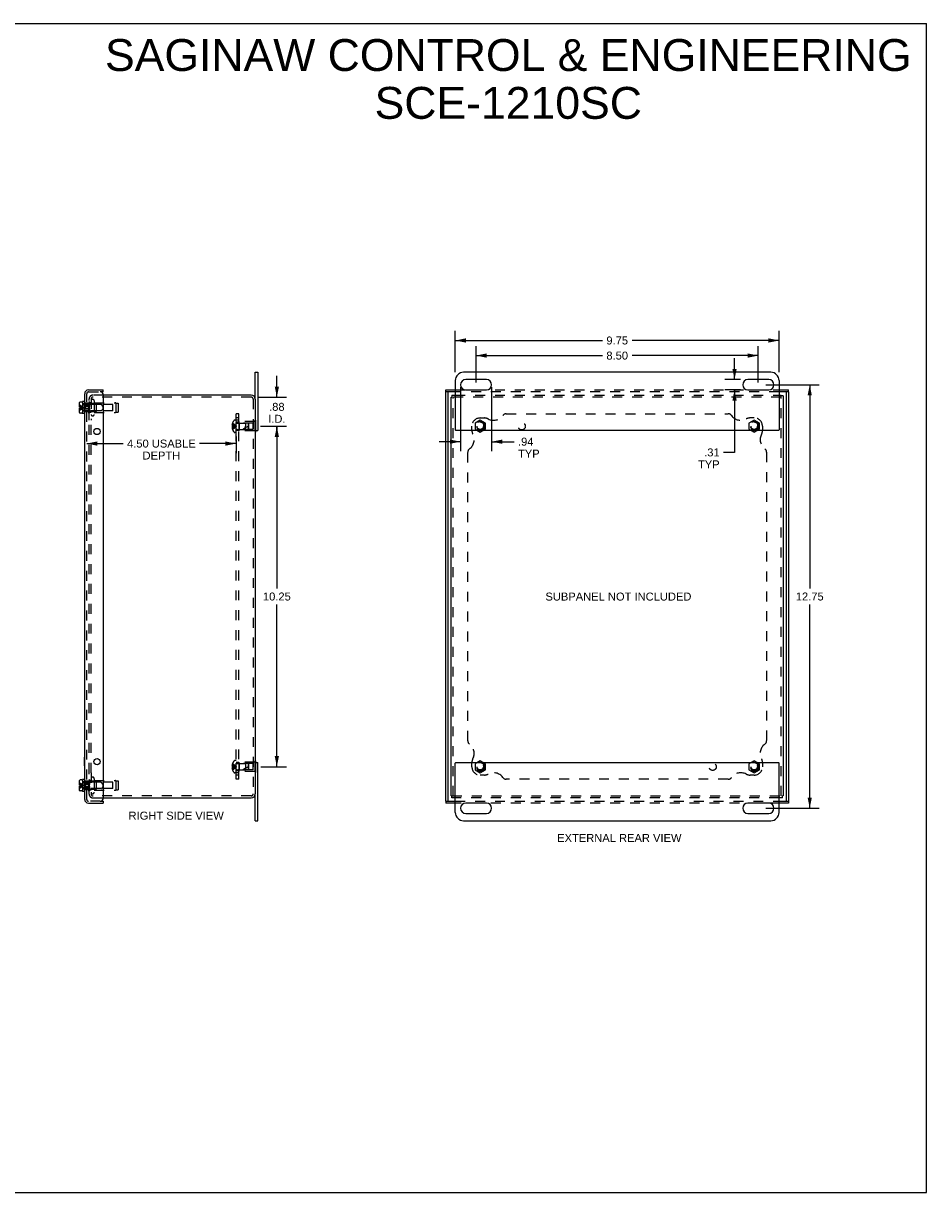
# Model space of a CAD drawing. Header units: inches. Extents: x 0 to 54.4, y 0 to 35.2.
# Tile 5 of 5: x 27.2 to 54.4, y 0 to 35.2. Entities that reach past the tile are written whole.
import ezdxf

# ---------------------------------------------------------------- set-up
doc = ezdxf.new("R2010")
doc.units = ezdxf.units.IN
doc.header["$LTSCALE"] = 2.992
doc.header["$MEASUREMENT"] = 0
doc.linetypes.add('HIDDEN', pattern=[0.2, 0.1, -0.1])
doc.layers.get('0').update_dxf_attribs({"linetype": 'CONTINUOUS'})
for name, color, linetype in [('DEFAULT_2', 8, 'HIDDEN'), ('DIMENSIONS', 7, 'CONTINUOUS'), ('DOOR_ASSEMBLY', 7, 'CONTINUOUS'), ('SUBPANEL', 7, 'CONTINUOUS')]:
    doc.layers.add(name, color=color, linetype=linetype)
doc.styles.get("Standard").update_dxf_attribs({"font": 'arial.ttf'})
doc.dimstyles.new('DIMSTYLE_1', dxfattribs={"dimtxt": 0.24, "dimasz": 0.32, "dimexe": 0.09, "dimexo": 0.07, "dimgap": 0.0375, "dimtad": 0, "dimtih": 1, "dimtoh": 1, "dimzin": 4, "dimdsep": 46, "dimtxsty": 'Standard', "dimblk": '_FILLED', "dimblk1": '_FILLED', "dimblk2": '_FILLED', "dimcen": 0.09, "dimadec": 3, "dimazin": 1, "dimtfac": 1, "dimtdec": 3, "dimtofl": 0, "dimtmove": 0, "dimatfit": 3, "dimldrblk": '_FILLED', "dimfxl": 0, "dimtolj": 1, "dimtzin": 4, "dimarcsym": 0})

# ---------------------------------------------------------------- blocks, each defined once
blk = doc.blocks.new('_FILLED')
at = {"color": 0, "linetype": 'ByBlock'}
blk.add_solid([(0, 0), (-1, 0.2), (-1, -0.2)], dxfattribs=at)
blk = doc.blocks.new('*D3')
at = {"layer": 'DIMENSIONS', "color": 2, "linetype": 'Continuous'}
for p, q in [((29.106, 22.55), (30.203, 22.55)), ((33.606, 22.55), (32.508, 22.55)), ((33.606, 22.763), (33.606, 22.262))]:
    blk.add_line(p, q, dxfattribs=at)
at = {"layer": 'DIMENSIONS', "color": 2, "linetype": 'Continuous', "xscale": 0.32, "yscale": 0.32, "zscale": 0.32, "rotation": 180}
blk.add_blockref('_FILLED', (29.106, 22.55), dxfattribs=at)
at = {"layer": 'DIMENSIONS', "color": 2, "linetype": 'Continuous', "xscale": 0.32, "yscale": 0.32, "zscale": 0.32}
blk.add_blockref('_FILLED', (33.606, 22.55), dxfattribs=at)
at = {"layer": 'DIMENSIONS', "color": 2, "linetype": 'Continuous', "insert": (31.356, 22.67), "char_height": 0.24, "width": 2.06543, "attachment_point": 2, "line_spacing_factor": 0.9}
blk.add_mtext('4.50 USABLE\\PDEPTH', dxfattribs=at)
blk = doc.blocks.new('*D5')
at = {"layer": 'DIMENSIONS', "color": 2, "linetype": 'Continuous'}
for p, q in [((40.207, 24.701), (40.207, 25.942)), ((49.957, 24.701), (49.957, 25.942)), ((40.207, 25.654), (44.636, 25.654)), ((49.957, 25.654), (45.528, 25.654))]:
    blk.add_line(p, q, dxfattribs=at)
at = {"layer": 'DIMENSIONS', "color": 2, "linetype": 'Continuous', "xscale": 0.32, "yscale": 0.32, "zscale": 0.32, "rotation": 180}
blk.add_blockref('_FILLED', (40.207, 25.654), dxfattribs=at)
at = {"layer": 'DIMENSIONS', "color": 2, "linetype": 'Continuous', "xscale": 0.32, "yscale": 0.32, "zscale": 0.32}
blk.add_blockref('_FILLED', (49.957, 25.654), dxfattribs=at)
at = {"layer": 'DIMENSIONS', "color": 2, "linetype": 'Continuous', "insert": (45.082, 25.774), "char_height": 0.24, "width": 0.65219, "attachment_point": 2, "line_spacing_factor": 0.9}
blk.add_mtext('9.75', dxfattribs=at)
blk = doc.blocks.new('*D6')
at = {"layer": 'DIMENSIONS', "color": 2, "linetype": 'Continuous'}
for p, q in [((40.363, 24.253), (40.363, 22.319)), ((41.301, 24.253), (41.301, 22.319)), ((40.363, 22.607), (39.723, 22.607)), ((41.301, 22.607), (41.975, 22.607))]:
    blk.add_line(p, q, dxfattribs=at)
at = {"layer": 'DIMENSIONS', "color": 2, "linetype": 'Continuous', "xscale": 0.32, "yscale": 0.32, "zscale": 0.32}
blk.add_blockref('_FILLED', (40.363, 22.607), dxfattribs=at)
at = {"layer": 'DIMENSIONS', "color": 2, "linetype": 'Continuous', "xscale": 0.32, "yscale": 0.32, "zscale": 0.32, "rotation": 180}
blk.add_blockref('_FILLED', (41.301, 22.607), dxfattribs=at)
at = {"layer": 'DIMENSIONS', "color": 2, "linetype": 'Continuous', "insert": (42.095, 22.727), "char_height": 0.24, "width": 0.65041, "attachment_point": 1, "line_spacing_factor": 0.9}
blk.add_mtext('.94\\PTYP', dxfattribs=at)
blk = doc.blocks.new('*D7')
at = {"layer": 'DIMENSIONS', "color": 2, "linetype": 'Continuous'}
for p, q in [((48.616, 24.477), (48.616, 25.117)), ((48.796, 24.477), (48.328, 24.477)), ((48.796, 24.164), (48.328, 24.164)), ((48.616, 24.164), (48.616, 22.284)), ((48.616, 22.284), (48.287, 22.284))]:
    blk.add_line(p, q, dxfattribs=at)
at = {"layer": 'DIMENSIONS', "color": 2, "linetype": 'Continuous', "xscale": 0.32, "yscale": 0.32, "zscale": 0.32}
for p, rotation in [((48.616, 24.477), 270), ((48.616, 24.164), 90)]:
    blk.add_blockref('_FILLED', p, dxfattribs=dict(at, rotation=rotation))
at = {"layer": 'DIMENSIONS', "color": 2, "linetype": 'Continuous', "insert": (48.167, 22.404), "char_height": 0.24, "width": 0.65041, "attachment_point": 3, "line_spacing_factor": 0.9}
blk.add_mtext('.31\\PTYP', dxfattribs=at)
blk = doc.blocks.new('*D10')
at = {"layer": 'DIMENSIONS', "color": 2, "linetype": 'Continuous'}
for p, q in [((49.556, 24.321), (51.168, 24.321)), ((50.88, 24.321), (50.88, 18.186)), ((50.88, 11.571), (50.88, 17.706)), ((49.556, 11.571), (51.168, 11.571))]:
    blk.add_line(p, q, dxfattribs=at)
at = {"layer": 'DIMENSIONS', "color": 2, "linetype": 'Continuous', "xscale": 0.32, "yscale": 0.32, "zscale": 0.32}
for p, rotation in [((50.88, 24.321), 90), ((50.88, 11.571), 270)]:
    blk.add_blockref('_FILLED', p, dxfattribs=dict(at, rotation=rotation))
at = {"layer": 'DIMENSIONS', "color": 2, "linetype": 'Continuous', "insert": (50.88, 18.066), "char_height": 0.24, "width": 0.83866, "attachment_point": 2, "line_spacing_factor": 0.9}
blk.add_mtext('12.75', dxfattribs=at)
blk = doc.blocks.new('*D11')
at = {"layer": 'DIMENSIONS', "color": 2, "linetype": 'Continuous'}
for p, q in [((40.832, 24.388), (40.832, 25.487)), ((49.332, 24.388), (49.332, 25.487)), ((40.832, 25.199), (44.636, 25.199)), ((49.332, 25.199), (45.528, 25.199))]:
    blk.add_line(p, q, dxfattribs=at)
at = {"layer": 'DIMENSIONS', "color": 2, "linetype": 'Continuous', "xscale": 0.32, "yscale": 0.32, "zscale": 0.32, "rotation": 180}
blk.add_blockref('_FILLED', (40.832, 25.199), dxfattribs=at)
at = {"layer": 'DIMENSIONS', "color": 2, "linetype": 'Continuous', "xscale": 0.32, "yscale": 0.32, "zscale": 0.32}
blk.add_blockref('_FILLED', (49.332, 25.199), dxfattribs=at)
at = {"layer": 'DIMENSIONS', "color": 2, "linetype": 'Continuous', "insert": (45.082, 25.319), "char_height": 0.24, "width": 0.65219, "attachment_point": 2, "line_spacing_factor": 0.9}
blk.add_mtext('8.50', dxfattribs=at)
blk = doc.blocks.new('*D12')
at = {"layer": 'DIMENSIONS', "color": 2, "linetype": 'Continuous'}
for p, q in [((34.347, 23.071), (35.121, 23.071)), ((34.833, 23.071), (34.833, 18.186)), ((34.833, 12.821), (34.833, 17.706)), ((34.347, 12.821), (35.121, 12.821))]:
    blk.add_line(p, q, dxfattribs=at)
at = {"layer": 'DIMENSIONS', "color": 2, "linetype": 'Continuous', "xscale": 0.32, "yscale": 0.32, "zscale": 0.32}
for p, rotation in [((34.833, 23.071), 90), ((34.833, 12.821), 270)]:
    blk.add_blockref('_FILLED', p, dxfattribs=dict(at, rotation=rotation))
at = {"layer": 'DIMENSIONS', "color": 2, "linetype": 'Continuous', "insert": (34.833, 18.066), "char_height": 0.24, "width": 0.83866, "attachment_point": 2, "line_spacing_factor": 0.9}
blk.add_mtext('10.25', dxfattribs=at)
blk = doc.blocks.new('*D15')
at = {"layer": 'DIMENSIONS', "color": 2, "linetype": 'Continuous'}
for p, q in [((34.833, 23.948), (34.833, 24.588)), ((34.285, 23.948), (35.121, 23.948)), ((34.345, 23.071), (35.121, 23.071)), ((34.833, 23.071), (34.833, 22.751)), ((34.833, 22.751), (34.833, 23.056)), ((34.833, 23.056), (34.833, 22.431))]:
    blk.add_line(p, q, dxfattribs=at)
at = {"layer": 'DIMENSIONS', "color": 2, "linetype": 'Continuous', "xscale": 0.32, "yscale": 0.32, "zscale": 0.32}
for p, rotation in [((34.833, 23.948), 270), ((34.833, 23.071), 90)]:
    blk.add_blockref('_FILLED', p, dxfattribs=dict(at, rotation=rotation))
at = {"layer": 'DIMENSIONS', "color": 2, "linetype": 'Continuous', "insert": (34.833, 23.776), "char_height": 0.24, "width": 0.52015, "attachment_point": 2, "line_spacing_factor": 0.9}
blk.add_mtext('.88\\PI.D.', dxfattribs=at)

msp = doc.modelspace()

# ---------------------------------------------------------------- linework, layer by layer
at = {"color": 7, "linetype": 'Continuous'}
for p, q in [((0, 35.2), (54.4, 35.2)), ((54.4, 0), (54.4, 35.2)), ((34.181, 23.888), (34.181, 24.696)), ((34.181, 24.696), (34.256, 24.696)), ((40.082, 23.948), (40.104, 23.948)), ((40.104, 24.008), (40.104, 23.948)), ((50.022, 24.008), (50.022, 23.986)), ((50.082, 23.986), (50.022, 23.986)), ((34.181, 22.946), (34.256, 22.946)), ((34.186, 22.891), (34.181, 22.891)), ((34.186, 22.946), (34.186, 22.891)), ((50.086, 13.261), (50.082, 13.261)), ((50.086, 13.005), (50.086, 13.261)), ((34.186, 13.001), (34.181, 13.001)), ((34.181, 12.946), (34.256, 12.946)), ((34.186, 13.001), (34.186, 12.946)), ((50.086, 13.005), (50.082, 13.005)), ((34.181, 11.196), (34.181, 12.003)), ((40.082, 11.943), (40.104, 11.943)), ((40.104, 11.883), (40.104, 11.943)), ((50.082, 11.943), (50.06, 11.943)), ((50.06, 11.883), (50.06, 11.943)), ((34.181, 11.196), (34.256, 11.196)), ((0, 0), (54.4, 0))]:
    msp.add_line(p, q, dxfattribs=at)
at = {"color": 3, "linetype": 'Continuous'}
for p, q in [((34.256, 24.696), (34.256, 22.946)), ((49.707, 24.696), (40.457, 24.696)), ((40.207, 24.446), (40.207, 22.966)), ((41.145, 24.477), (40.52, 24.477)), ((49.645, 24.477), (49.02, 24.477)), ((49.957, 24.446), (49.957, 22.966)), ((34.061, 24.008), (29.606, 24.008)), ((40.082, 11.943), (40.082, 23.948)), ((40.104, 24.008), (40.207, 24.008)), ((40.52, 24.164), (41.145, 24.164)), ((49.02, 24.164), (49.645, 24.164)), ((49.957, 24.008), (50.022, 24.008)), ((50.082, 23.986), (50.082, 11.943)), ((34.181, 23.888), (34.181, 12.003)), ((49.937, 22.946), (40.227, 22.946)), ((34.256, 11.196), (34.256, 12.946)), ((40.207, 11.446), (40.207, 12.926)), ((40.227, 12.946), (49.937, 12.946)), ((49.957, 11.446), (49.957, 12.926)), ((29.606, 11.883), (34.061, 11.883)), ((40.207, 11.883), (40.104, 11.883)), ((41.145, 11.727), (40.52, 11.727)), ((49.645, 11.727), (49.02, 11.727)), ((50.06, 11.883), (49.957, 11.883)), ((40.52, 11.414), (41.145, 11.414)), ((49.02, 11.414), (49.645, 11.414)), ((40.457, 11.196), (49.707, 11.196))]:
    msp.add_line(p, q, dxfattribs=at)
for centre, radius, start, end in [((40.457, 24.446), 0.25, 90, 180), ((49.707, 24.446), 0.25, 0, 90), ((40.52, 24.321), 0.156, 90, 270), ((41.145, 24.321), 0.156, 270, 90), ((49.02, 24.321), 0.156, 90, 270), ((49.645, 24.321), 0.156, 270, 90), ((34.061, 23.888), 0.12, 0, 90), ((40.227, 22.966), 0.02, 180, 270), ((49.937, 22.966), 0.02, 270, 360), ((40.227, 12.926), 0.02, 90, 180), ((49.937, 12.926), 0.02, 0, 90), ((34.061, 12.003), 0.12, 270, 360), ((40.52, 11.571), 0.156, 90, 270), ((41.145, 11.571), 0.156, 270, 90), ((49.02, 11.571), 0.156, 90, 270), ((49.645, 11.571), 0.156, 270, 90), ((40.457, 11.446), 0.25, 180, 270), ((49.707, 11.446), 0.25, 270, 360)]:
    msp.add_arc(centre, radius, start, end, dxfattribs=at)
at = {"layer": 'DEFAULT_2', "color": 8, "linetype": 'HIDDEN'}
for p, q in [((29.606, 24.008), (29.293, 24.008)), ((29.303, 23.948), (29.293, 23.948)), ((34.061, 23.948), (29.303, 23.948)), ((50.022, 23.948), (40.104, 23.948)), ((40.142, 11.943), (40.142, 23.948)), ((40.207, 24.008), (49.957, 24.008)), ((50.022, 11.943), (50.022, 23.986)), ((29.171, 23.463), (29.171, 23.803)), ((29.189, 23.803), (29.171, 23.803)), ((29.381, 23.758), (29.171, 23.758)), ((29.181, 23.252), (29.181, 23.896)), ((29.189, 23.463), (29.189, 23.803)), ((29.241, 23.779), (29.199, 23.779)), ((29.241, 23.896), (29.241, 23.252)), ((29.333, 23.837), (29.333, 23.429)), ((29.333, 23.779), (29.966, 23.779)), ((29.391, 23.748), (29.391, 23.518)), ((29.891, 23.728), (29.391, 23.728)), ((29.891, 23.538), (29.891, 23.728)), ((29.984, 23.768), (29.984, 23.498)), ((29.984, 23.768), (30.053, 23.768)), ((30.053, 23.768), (30.053, 23.498)), ((34.121, 23.888), (34.121, 12.003)), ((29.381, 23.508), (29.171, 23.508)), ((29.189, 23.463), (29.171, 23.463)), ((29.181, 12.639), (29.181, 23.252)), ((29.241, 23.487), (29.199, 23.487)), ((29.241, 12.639), (29.241, 23.252)), ((29.333, 23.487), (29.966, 23.487)), ((29.891, 23.538), (29.391, 23.538)), ((29.984, 23.498), (30.053, 23.498)), ((33.611, 23.257), (33.564, 23.257)), ((33.611, 22.884), (33.611, 23.257)), ((34.165, 23.251), (34.165, 22.891)), ((34.186, 23.251), (34.165, 23.251)), ((34.186, 23.251), (34.186, 22.946)), ((40.957, 23.251), (40.801, 23.161)), ((41.113, 23.161), (40.957, 23.251)), ((49.207, 23.251), (49.051, 23.161)), ((49.363, 23.161), (49.207, 23.251)), ((33.497, 23.106), (33.482, 23.106)), ((33.497, 23.036), (33.482, 23.036)), ((33.497, 23.139), (33.487, 23.139)), ((33.497, 23.086), (33.487, 23.086)), ((33.497, 23.055), (33.487, 23.055)), ((33.497, 23.002), (33.487, 23.002)), ((33.498, 23.17), (33.497, 23.169)), ((33.498, 23.17), (33.497, 23.17)), ((33.497, 23.169), (33.497, 23.086)), ((33.498, 23.086), (33.497, 23.086)), ((33.497, 23.086), (33.52, 23.084)), ((33.497, 23.071), (33.497, 23.073)), ((33.497, 23.068), (33.497, 23.071)), ((33.497, 23.055), (33.52, 23.057)), ((33.497, 23.055), (33.497, 22.972)), ((33.497, 23.055), (33.498, 23.055)), ((33.497, 22.972), (33.498, 22.971)), ((33.498, 22.971), (33.497, 22.971)), ((33.498, 23.084), (33.498, 23.086)), ((33.498, 23.055), (33.498, 23.058)), ((33.519, 23.057), (33.541, 23.06)), ((33.541, 23.06), (33.562, 23.062)), ((33.562, 23.062), (33.582, 23.065)), ((33.611, 22.884), (33.564, 22.884)), ((33.639, 23.165), (33.886, 23.165)), ((33.639, 22.977), (33.886, 22.977)), ((33.686, 23.211), (33.686, 22.931)), ((34.165, 23.211), (33.686, 23.211)), ((33.696, 23.166), (33.686, 23.176)), ((33.696, 22.976), (33.686, 22.966)), ((34.165, 22.931), (33.686, 22.931)), ((33.696, 23.166), (33.696, 22.976)), ((34.123, 23.166), (33.696, 23.166)), ((34.123, 22.976), (33.696, 22.976)), ((33.886, 23.165), (33.886, 23.071)), ((33.976, 23.156), (33.886, 23.165)), ((33.886, 22.977), (33.886, 23.071)), ((33.976, 22.986), (33.886, 22.977)), ((33.976, 22.986), (33.976, 23.156)), ((33.986, 23.145), (33.976, 23.156)), ((33.986, 22.997), (33.976, 22.986)), ((33.986, 22.997), (33.986, 23.145)), ((34.123, 22.976), (34.123, 23.166)), ((34.186, 23.161), (34.165, 23.161)), ((34.186, 22.981), (34.165, 22.981)), ((34.181, 22.891), (34.165, 22.891)), ((40.801, 23.161), (40.801, 22.981)), ((40.801, 22.981), (40.957, 22.891)), ((40.957, 22.891), (41.113, 22.981)), ((41.113, 22.981), (41.113, 23.161)), ((49.051, 23.161), (49.051, 22.981)), ((49.051, 22.981), (49.207, 22.891)), ((49.207, 22.891), (49.363, 22.981)), ((49.363, 22.981), (49.363, 23.161)), ((33.497, 12.856), (33.482, 12.856)), ((33.497, 12.786), (33.482, 12.786)), ((33.497, 12.889), (33.487, 12.889)), ((33.497, 12.836), (33.487, 12.836)), ((33.497, 12.805), (33.487, 12.805)), ((33.497, 12.752), (33.487, 12.752)), ((33.498, 12.92), (33.497, 12.92)), ((33.498, 12.92), (33.497, 12.919)), ((33.497, 12.919), (33.497, 12.836)), ((33.498, 12.836), (33.497, 12.836)), ((33.497, 12.836), (33.52, 12.834)), ((33.497, 12.823), (33.497, 12.821)), ((33.497, 12.821), (33.497, 12.818)), ((33.497, 12.805), (33.52, 12.807)), ((33.497, 12.805), (33.498, 12.805)), ((33.497, 12.805), (33.497, 12.722)), ((33.497, 12.722), (33.498, 12.721)), ((33.498, 12.721), (33.497, 12.721)), ((33.498, 12.836), (33.498, 12.834)), ((33.498, 12.808), (33.498, 12.805)), ((33.519, 12.807), (33.541, 12.81)), ((33.541, 12.81), (33.562, 12.812)), ((33.562, 12.812), (33.582, 12.815)), ((33.611, 13.007), (33.564, 13.007)), ((33.611, 12.634), (33.611, 13.007)), ((33.639, 12.915), (33.886, 12.915)), ((33.639, 12.727), (33.886, 12.727)), ((34.165, 12.961), (33.686, 12.961)), ((33.686, 12.961), (33.686, 12.681)), ((33.696, 12.916), (33.686, 12.926)), ((33.696, 12.726), (33.686, 12.716)), ((34.165, 12.681), (33.686, 12.681)), ((34.123, 12.916), (33.696, 12.916)), ((33.696, 12.916), (33.696, 12.726)), ((34.123, 12.726), (33.696, 12.726)), ((33.976, 12.906), (33.886, 12.915)), ((33.886, 12.915), (33.886, 12.727)), ((33.976, 12.736), (33.886, 12.727)), ((33.986, 12.895), (33.976, 12.906)), ((33.976, 12.736), (33.976, 12.906)), ((33.986, 12.747), (33.976, 12.736)), ((33.986, 12.747), (33.986, 12.895)), ((34.123, 12.726), (34.123, 12.916)), ((34.181, 13.001), (34.165, 13.001)), ((34.165, 13.001), (34.165, 12.641)), ((34.186, 12.911), (34.165, 12.911)), ((34.186, 12.731), (34.165, 12.731)), ((34.186, 12.946), (34.186, 12.641)), ((40.957, 13.001), (40.801, 12.911)), ((40.801, 12.911), (40.801, 12.731)), ((40.801, 12.731), (40.957, 12.641)), ((41.113, 12.911), (40.957, 13.001)), ((40.957, 12.641), (41.113, 12.731)), ((41.113, 12.731), (41.113, 12.911)), ((49.207, 13.001), (49.051, 12.911)), ((49.051, 12.911), (49.051, 12.731)), ((49.051, 12.731), (49.207, 12.641)), ((49.363, 12.911), (49.207, 13.001)), ((49.207, 12.641), (49.363, 12.731)), ((49.363, 12.731), (49.363, 12.911)), ((29.189, 12.428), (29.171, 12.428)), ((29.171, 12.088), (29.171, 12.428)), ((29.381, 12.383), (29.171, 12.383)), ((29.181, 11.995), (29.181, 12.639)), ((29.189, 12.088), (29.189, 12.428)), ((29.241, 12.404), (29.199, 12.404)), ((29.241, 12.639), (29.241, 11.995)), ((29.333, 12.462), (29.333, 12.054)), ((29.333, 12.404), (29.966, 12.404)), ((29.391, 12.373), (29.391, 12.143)), ((29.891, 12.353), (29.391, 12.353)), ((29.891, 12.163), (29.891, 12.353)), ((29.984, 12.393), (30.053, 12.393)), ((29.984, 12.393), (29.984, 12.123)), ((30.053, 12.393), (30.053, 12.123)), ((33.611, 12.634), (33.564, 12.634)), ((34.186, 12.641), (34.165, 12.641)), ((29.381, 12.133), (29.171, 12.133)), ((29.189, 12.088), (29.171, 12.088)), ((29.241, 12.112), (29.199, 12.112)), ((29.333, 12.112), (29.966, 12.112)), ((29.891, 12.163), (29.391, 12.163)), ((29.984, 12.123), (30.053, 12.123)), ((29.293, 11.943), (29.303, 11.943)), ((29.293, 11.883), (29.606, 11.883)), ((34.061, 11.943), (29.303, 11.943)), ((40.104, 11.943), (50.06, 11.943)), ((49.957, 11.883), (40.207, 11.883))]:
    msp.add_line(p, q, dxfattribs=at)
for points in [[(33.487, 23.139), (33.486, 23.135), (33.485, 23.131), (33.485, 23.127), (33.484, 23.122), (33.483, 23.118), (33.483, 23.114), (33.483, 23.11), (33.482, 23.106)], [(33.482, 23.106), (33.483, 23.103), (33.483, 23.101), (33.483, 23.099), (33.484, 23.096), (33.485, 23.094), (33.485, 23.091), (33.486, 23.089), (33.487, 23.086)], [(33.487, 23.055), (33.486, 23.053), (33.485, 23.05), (33.485, 23.048), (33.484, 23.045), (33.483, 23.043), (33.483, 23.04), (33.483, 23.038), (33.482, 23.036)], [(33.482, 23.036), (33.483, 23.032), (33.483, 23.027), (33.483, 23.023), (33.484, 23.019), (33.485, 23.015), (33.485, 23.011), (33.486, 23.006), (33.487, 23.002)], [(33.497, 23.139), (33.519, 23.13), (33.541, 23.12), (33.562, 23.108), (33.582, 23.097), (33.602, 23.084), (33.621, 23.071)], [(33.497, 23.106), (33.519, 23.101), (33.541, 23.096), (33.562, 23.09), (33.582, 23.084), (33.602, 23.078), (33.621, 23.071)], [(33.498, 23.086), (33.498, 23.084), (33.497, 23.081), (33.497, 23.078), (33.497, 23.076), (33.497, 23.073), (33.497, 23.071)], [(33.497, 23.076), (33.497, 23.078), (33.497, 23.081)], [(33.497, 23.002), (33.519, 23.012), (33.541, 23.022), (33.562, 23.033), (33.582, 23.045), (33.602, 23.057), (33.621, 23.071)], [(33.497, 23.071), (33.497, 23.068), (33.497, 23.065), (33.497, 23.063), (33.497, 23.06), (33.498, 23.058), (33.498, 23.055)], [(33.497, 23.036), (33.519, 23.041), (33.541, 23.046), (33.562, 23.051), (33.582, 23.057), (33.602, 23.064), (33.621, 23.071)], [(33.497, 23.06), (33.497, 23.063), (33.497, 23.065)], [(33.498, 23.17), (33.52, 23.156), (33.541, 23.141), (33.562, 23.125), (33.582, 23.108), (33.602, 23.09), (33.621, 23.071)], [(33.498, 22.971), (33.52, 22.985), (33.541, 23), (33.562, 23.016), (33.582, 23.033), (33.602, 23.051), (33.621, 23.071)], [(33.519, 23.084), (33.541, 23.082), (33.562, 23.079), (33.582, 23.077), (33.602, 23.074), (33.621, 23.071)], [(33.541, 23.082), (33.562, 23.079), (33.582, 23.077), (33.602, 23.074), (33.621, 23.071)], [(33.582, 23.065), (33.602, 23.068), (33.621, 23.071)], [(33.582, 23.065), (33.602, 23.068), (33.621, 23.071)], [(33.487, 12.889), (33.486, 12.885), (33.485, 12.881), (33.485, 12.877), (33.484, 12.872), (33.483, 12.868), (33.483, 12.864), (33.483, 12.86), (33.482, 12.856)], [(33.482, 12.856), (33.483, 12.853), (33.483, 12.851), (33.483, 12.849), (33.484, 12.846), (33.485, 12.844), (33.485, 12.841), (33.486, 12.839), (33.487, 12.836)], [(33.487, 12.805), (33.486, 12.803), (33.485, 12.8), (33.485, 12.798), (33.484, 12.795), (33.483, 12.793), (33.483, 12.79), (33.483, 12.788), (33.482, 12.786)], [(33.482, 12.786), (33.483, 12.782), (33.483, 12.777), (33.483, 12.773), (33.484, 12.769), (33.485, 12.765), (33.485, 12.761), (33.486, 12.756), (33.487, 12.752)], [(33.497, 12.889), (33.519, 12.88), (33.541, 12.87), (33.562, 12.858), (33.582, 12.847), (33.602, 12.834), (33.621, 12.821)], [(33.497, 12.856), (33.519, 12.851), (33.541, 12.846), (33.562, 12.84), (33.582, 12.834), (33.602, 12.828), (33.621, 12.821)], [(33.497, 12.821), (33.497, 12.823), (33.497, 12.826), (33.497, 12.828), (33.497, 12.831), (33.498, 12.834), (33.498, 12.836)], [(33.497, 12.831), (33.497, 12.828), (33.497, 12.826)], [(33.497, 12.786), (33.519, 12.791), (33.541, 12.796), (33.562, 12.801), (33.582, 12.807), (33.602, 12.814), (33.621, 12.821)], [(33.498, 12.805), (33.498, 12.808), (33.497, 12.81), (33.497, 12.813), (33.497, 12.815), (33.497, 12.818), (33.497, 12.821)], [(33.497, 12.752), (33.519, 12.762), (33.541, 12.772), (33.562, 12.783), (33.582, 12.795), (33.602, 12.807), (33.621, 12.821)], [(33.497, 12.815), (33.497, 12.813), (33.497, 12.81)], [(33.498, 12.92), (33.52, 12.906), (33.541, 12.891), (33.562, 12.875), (33.582, 12.858), (33.602, 12.84), (33.621, 12.821)], [(33.498, 12.721), (33.52, 12.735), (33.541, 12.75), (33.562, 12.766), (33.582, 12.783), (33.602, 12.801), (33.621, 12.821)], [(33.519, 12.834), (33.541, 12.832), (33.562, 12.829), (33.582, 12.827), (33.602, 12.824), (33.621, 12.821)], [(33.541, 12.832), (33.562, 12.829), (33.582, 12.827), (33.602, 12.824), (33.621, 12.821)], [(33.582, 12.815), (33.602, 12.818), (33.621, 12.821)], [(33.582, 12.815), (33.602, 12.818), (33.621, 12.821)]]:
    msp.add_lwpolyline(points, dxfattribs=at)
for centre, radius in [((40.957, 23.071), 0.142), ((40.957, 23.071), 0.14), ((40.957, 23.071), 0.105), ((40.957, 23.071), 0.095), ((49.207, 23.071), 0.142), ((49.207, 23.071), 0.14), ((49.207, 23.071), 0.105), ((49.207, 23.071), 0.095), ((40.957, 12.821), 0.142), ((40.957, 12.821), 0.14), ((40.957, 12.821), 0.105), ((40.957, 12.821), 0.095), ((49.207, 12.821), 0.142), ((49.207, 12.821), 0.14), ((49.207, 12.821), 0.105), ((49.207, 12.821), 0.095)]:
    msp.add_circle(centre, radius, dxfattribs=at)
for centre, radius, start, end in [((29.293, 23.896), 0.112, 90, 180), ((29.293, 23.896), 0.052, 90, 180), ((34.061, 23.888), 0.06, 0, 90), ((29.199, 23.789), 0.01, 180, 270), ((29.287, 23.837), 0.0462, 0, 180), ((29.381, 23.748), 0.01, 360, 90), ((29.966, 23.759), 0.02, 26.7437, 90), ((29.199, 23.477), 0.01, 90, 180), ((29.287, 23.429), 0.0462, 180, 360), ((29.381, 23.518), 0.01, 270, 0), ((29.966, 23.507), 0.02, 270, 333.2563), ((33.739, 23.071), 0.262, 136.4862, 157.6387), ((33.564, 23.237), 0.02, 90, 136.4862), ((33.739, 23.071), 0.261, 157.9106, 164.8059), ((33.739, 23.071), 0.261, 195.1941, 202.0894), ((33.739, 23.071), 0.262, 202.3613, 223.5138), ((33.564, 22.904), 0.02, 223.5138, 270), ((33.639, 23.193), 0.0282, 180, 270), ((33.639, 22.948), 0.0282, 90, 180), ((34.156, 22.525), 0.571, 107.3354, 127.8138), ((33.739, 12.821), 0.261, 157.9106, 164.8059), ((33.739, 12.821), 0.261, 195.1941, 202.0894), ((33.739, 12.821), 0.262, 136.4862, 157.6387), ((33.739, 12.821), 0.262, 202.3613, 223.5138), ((33.564, 12.987), 0.02, 90, 136.4862), ((33.639, 12.943), 0.0282, 180, 270), ((33.639, 12.698), 0.0282, 90, 180), ((34.156, 12.275), 0.571, 107.3354, 127.8138), ((29.199, 12.414), 0.01, 180, 270), ((29.287, 12.462), 0.0462, 0, 180), ((29.381, 12.373), 0.01, 360, 90), ((29.966, 12.384), 0.02, 26.7437, 90), ((33.564, 12.654), 0.02, 223.5138, 270), ((29.293, 11.995), 0.112, 180, 270), ((29.199, 12.102), 0.01, 90, 180), ((29.287, 12.054), 0.0462, 180, 360), ((29.293, 11.995), 0.052, 180, 270), ((29.381, 12.143), 0.01, 270, 0), ((29.966, 12.132), 0.02, 270, 333.2563), ((34.061, 12.003), 0.06, 270, 360)]:
    msp.add_arc(centre, radius, start, end, dxfattribs=at)
at = {"layer": 'DOOR_ASSEMBLY', "color": 3, "linetype": 'Continuous'}
for p, q in [((29.046, 11.839), (29.046, 24.052)), ((29.158, 24.164), (29.606, 24.164)), ((29.606, 24.014), (29.606, 11.877)), ((39.926, 24.164), (40.207, 24.164)), ((39.926, 11.787), (39.926, 24.104)), ((49.957, 24.164), (50.238, 24.164)), ((50.238, 24.104), (50.238, 11.787)), ((29.158, 11.727), (29.606, 11.727)), ((40.207, 11.727), (39.926, 11.727)), ((50.238, 11.727), (49.957, 11.727))]:
    msp.add_line(p, q, dxfattribs=at)
at = {"layer": 'DOOR_ASSEMBLY', "color": 8, "linetype": 'HIDDEN'}
for p, q in [((29.106, 11.839), (29.106, 24.052)), ((29.158, 24.104), (29.516, 24.104)), ((40.207, 24.164), (49.957, 24.164)), ((49.957, 24.104), (40.207, 24.104)), ((28.964, 23.643), (28.981, 23.64)), ((28.964, 23.624), (28.981, 23.626)), ((29.193, 23.743), (28.983, 23.743)), ((29.191, 23.706), (28.983, 23.706)), ((29.171, 23.763), (29.046, 23.763)), ((29.063, 23.663), (29.063, 23.603)), ((29.193, 23.663), (29.063, 23.663)), ((29.193, 23.603), (29.063, 23.603)), ((29.171, 23.663), (29.171, 23.776)), ((29.193, 23.754), (29.171, 23.776)), ((29.171, 23.49), (29.171, 23.603)), ((29.193, 23.754), (29.193, 23.663)), ((29.193, 23.603), (29.193, 23.513)), ((29.202, 23.711), (29.214, 23.723)), ((29.538, 23.727), (29.224, 23.727)), ((29.605, 23.666), (29.549, 23.723)), ((29.605, 23.6), (29.549, 23.544)), ((29.605, 23.6), (29.605, 23.666)), ((29.191, 23.56), (28.983, 23.56)), ((29.193, 23.523), (28.983, 23.523)), ((29.171, 23.503), (29.046, 23.503)), ((29.193, 23.513), (29.171, 23.49)), ((29.202, 23.556), (29.214, 23.544)), ((29.538, 23.539), (29.224, 23.539)), ((29.193, 12.368), (28.983, 12.368)), ((29.191, 12.331), (28.983, 12.331)), ((29.171, 12.388), (29.046, 12.388)), ((29.193, 12.379), (29.171, 12.401)), ((29.171, 12.288), (29.171, 12.401)), ((29.193, 12.379), (29.193, 12.288)), ((29.202, 12.336), (29.214, 12.348)), ((29.538, 12.352), (29.224, 12.352)), ((29.605, 12.291), (29.549, 12.348)), ((28.964, 12.268), (28.981, 12.265)), ((28.964, 12.249), (28.981, 12.251)), ((29.191, 12.185), (28.983, 12.185)), ((29.193, 12.148), (28.983, 12.148)), ((29.171, 12.128), (29.046, 12.128)), ((29.193, 12.288), (29.063, 12.288)), ((29.063, 12.288), (29.063, 12.228)), ((29.193, 12.228), (29.063, 12.228)), ((29.171, 12.115), (29.171, 12.228)), ((29.193, 12.138), (29.171, 12.115)), ((29.193, 12.228), (29.193, 12.138)), ((29.202, 12.181), (29.214, 12.169)), ((29.538, 12.164), (29.224, 12.164)), ((29.605, 12.225), (29.549, 12.169)), ((29.605, 12.225), (29.605, 12.291)), ((29.516, 11.787), (29.158, 11.787)), ((40.207, 11.787), (49.957, 11.787)), ((49.957, 11.727), (40.207, 11.727))]:
    msp.add_line(p, q, dxfattribs=at)
at = {"layer": 'DOOR_ASSEMBLY', "color": 7, "linetype": 'Continuous'}
for p, q in [((29.606, 24.104), (29.516, 24.104)), ((29.606, 24.104), (29.606, 24.164)), ((39.926, 24.104), (39.926, 24.164)), ((40.207, 24.104), (39.926, 24.104)), ((39.986, 24.104), (39.986, 11.787)), ((50.238, 24.104), (49.957, 24.104)), ((50.178, 11.787), (50.178, 24.104)), ((50.238, 24.104), (50.238, 24.164)), ((28.895, 23.65), (28.895, 23.785)), ((28.928, 23.65), (28.895, 23.65)), ((28.895, 23.481), (28.895, 23.617)), ((28.895, 23.617), (28.928, 23.617)), ((28.963, 23.8), (28.91, 23.8)), ((28.928, 23.617), (28.928, 23.65)), ((28.978, 23.785), (28.978, 23.481)), ((28.983, 23.706), (28.978, 23.706)), ((28.983, 23.814), (28.983, 23.452)), ((29.046, 23.814), (28.983, 23.814)), ((28.963, 23.466), (28.91, 23.466)), ((28.983, 23.56), (28.978, 23.56)), ((29.046, 23.452), (28.983, 23.452)), ((29.042, 13.105), (29.046, 13.105)), ((29.042, 12.849), (29.042, 13.105)), ((29.042, 12.849), (29.046, 12.849)), ((28.895, 12.275), (28.895, 12.41)), ((28.963, 12.425), (28.91, 12.425)), ((28.978, 12.41), (28.978, 12.106)), ((28.983, 12.331), (28.978, 12.331)), ((29.046, 12.439), (28.983, 12.439)), ((28.983, 12.439), (28.983, 12.077)), ((28.928, 12.275), (28.895, 12.275)), ((28.895, 12.242), (28.928, 12.242)), ((28.895, 12.106), (28.895, 12.242)), ((28.963, 12.091), (28.91, 12.091)), ((28.928, 12.242), (28.928, 12.275)), ((28.983, 12.185), (28.978, 12.185)), ((29.046, 12.077), (28.983, 12.077)), ((29.516, 11.787), (29.606, 11.787)), ((29.606, 11.787), (29.606, 11.727)), ((39.926, 11.787), (40.207, 11.787)), ((39.926, 11.787), (39.926, 11.727)), ((49.957, 11.787), (50.238, 11.787)), ((50.238, 11.787), (50.238, 11.727))]:
    msp.add_line(p, q, dxfattribs=at)
at = {"layer": 'DOOR_ASSEMBLY', "color": 8, "linetype": 'HIDDEN'}
for points in [[(28.895, 23.713), (28.919, 23.702), (28.942, 23.691), (28.965, 23.678)], [(28.895, 23.68), (28.919, 23.674), (28.942, 23.667), (28.965, 23.659), (28.988, 23.651), (29.01, 23.643), (29.032, 23.633)], [(28.895, 23.661), (28.919, 23.657), (28.942, 23.653), (28.965, 23.649), (28.988, 23.644), (29.01, 23.639), (29.032, 23.633)], [(28.895, 23.586), (28.919, 23.592), (28.942, 23.599), (28.965, 23.607), (28.988, 23.615), (29.01, 23.624), (29.032, 23.633)], [(28.895, 23.606), (28.919, 23.609), (28.942, 23.613), (28.965, 23.618), (28.988, 23.623), (29.01, 23.628), (29.032, 23.633)], [(28.895, 23.553), (28.919, 23.564), (28.942, 23.576), (28.965, 23.589)], [(28.928, 23.647), (28.946, 23.645), (28.964, 23.643)], [(28.928, 23.62), (28.946, 23.622), (28.964, 23.624)], [(28.965, 23.678), (28.988, 23.664), (29.01, 23.649), (29.032, 23.633)], [(28.965, 23.589), (28.988, 23.602), (29.01, 23.617), (29.032, 23.633)], [(28.981, 23.64), (28.998, 23.638), (29.015, 23.636), (29.032, 23.633)], [(28.981, 23.626), (28.998, 23.628), (29.015, 23.631), (29.032, 23.633)], [(28.895, 12.338), (28.919, 12.327), (28.942, 12.316), (28.965, 12.303)], [(28.895, 12.305), (28.919, 12.299), (28.942, 12.292), (28.965, 12.284), (28.988, 12.276), (29.01, 12.268), (29.032, 12.258)], [(28.895, 12.286), (28.919, 12.282), (28.942, 12.278), (28.965, 12.274), (28.988, 12.269), (29.01, 12.264), (29.032, 12.258)], [(28.895, 12.211), (28.919, 12.217), (28.942, 12.224), (28.965, 12.232), (28.988, 12.24), (29.01, 12.249), (29.032, 12.258)], [(28.895, 12.231), (28.919, 12.234), (28.942, 12.238), (28.965, 12.243), (28.988, 12.248), (29.01, 12.253), (29.032, 12.258)], [(28.895, 12.178), (28.919, 12.189), (28.942, 12.201), (28.965, 12.214)], [(28.928, 12.272), (28.946, 12.27), (28.964, 12.268)], [(28.928, 12.245), (28.946, 12.247), (28.964, 12.249)], [(28.965, 12.303), (28.988, 12.289), (29.01, 12.274), (29.032, 12.258)], [(28.965, 12.214), (28.988, 12.227), (29.01, 12.242), (29.032, 12.258)], [(28.981, 12.265), (28.998, 12.263), (29.015, 12.261), (29.032, 12.258)], [(28.981, 12.251), (28.998, 12.253), (29.015, 12.256), (29.032, 12.258)]]:
    msp.add_lwpolyline(points, dxfattribs=at)
at = {"layer": 'DOOR_ASSEMBLY', "color": 3, "linetype": 'Continuous'}
for centre in [(29.418, 22.914), (29.418, 12.977)]:
    msp.add_circle(centre, 0.0938, dxfattribs=at)
for centre, radius, start, end in [((29.158, 24.052), 0.112, 90, 180), ((29.516, 24.014), 0.09, 0, 90), ((29.158, 11.839), 0.112, 180, 270), ((29.516, 11.877), 0.09, 270, 360)]:
    msp.add_arc(centre, radius, start, end, dxfattribs=at)
at = {"layer": 'DOOR_ASSEMBLY', "color": 8, "linetype": 'HIDDEN'}
for centre, radius, start, end in [((29.158, 24.052), 0.052, 90, 180), ((29.191, 23.721), 0.015, 270, 314.9999), ((29.224, 23.712), 0.015, 90, 134.9999), ((29.538, 23.712), 0.015, 45, 90), ((29.191, 23.545), 0.015, 45.0001, 90), ((29.224, 23.554), 0.015, 225.0001, 270), ((29.538, 23.554), 0.015, 270, 315), ((29.191, 12.346), 0.015, 270, 314.9999), ((29.224, 12.337), 0.015, 90, 134.9999), ((29.538, 12.337), 0.015, 45, 90), ((29.191, 12.17), 0.015, 45.0001, 90), ((29.224, 12.179), 0.015, 225.0001, 270), ((29.538, 12.179), 0.015, 270, 315), ((29.158, 11.839), 0.052, 180, 270)]:
    msp.add_arc(centre, radius, start, end, dxfattribs=at)
at = {"layer": 'DOOR_ASSEMBLY', "color": 7, "linetype": 'Continuous'}
for centre, start, end in [((28.91, 23.785), 90, 180), ((28.963, 23.785), 0, 90), ((28.91, 23.481), 180, 270), ((28.963, 23.481), 270, 360), ((28.91, 12.41), 90, 180), ((28.963, 12.41), 0, 90), ((28.91, 12.106), 180, 270), ((28.963, 12.106), 270, 360)]:
    msp.add_arc(centre, 0.015, start, end, dxfattribs=at)
at = {"layer": 'SUBPANEL', "color": 8, "linetype": 'HIDDEN'}
for p, q in [((33.611, 12.446), (33.611, 23.446)), ((33.686, 23.446), (33.611, 23.446)), ((33.686, 23.321), (33.611, 23.321)), ((33.686, 23.252), (33.611, 23.252)), ((33.686, 12.446), (33.686, 23.446)), ((40.957, 23.321), (41.082, 23.321)), ((41.74, 23.446), (48.424, 23.446)), ((49.207, 23.321), (49.082, 23.321)), ((33.686, 23.196), (33.611, 23.196)), ((33.686, 23.18), (33.611, 23.18)), ((33.686, 22.962), (33.611, 22.962)), ((33.686, 22.946), (33.611, 22.946)), ((40.707, 22.946), (40.707, 23.071)), ((49.457, 23.071), (49.457, 22.946)), ((40.582, 13.603), (40.582, 22.288)), ((49.582, 22.288), (49.582, 13.603)), ((33.686, 12.946), (33.611, 12.946)), ((33.686, 12.93), (33.611, 12.93)), ((33.686, 12.712), (33.611, 12.712)), ((33.686, 12.696), (33.611, 12.696)), ((40.707, 12.821), (40.707, 12.946)), ((49.457, 12.946), (49.457, 12.821)), ((33.686, 12.64), (33.611, 12.64)), ((33.686, 12.571), (33.611, 12.571)), ((33.686, 12.446), (33.611, 12.446)), ((41.082, 12.571), (40.957, 12.571)), ((48.424, 12.446), (41.74, 12.446)), ((49.207, 12.571), (49.082, 12.571))]:
    msp.add_line(p, q, dxfattribs=at)
for centre, radius in [((40.957, 23.071), 0.125), ((42.207, 23.071), 0.109), ((49.207, 23.071), 0.125), ((40.957, 12.821), 0.125), ((47.957, 12.821), 0.109), ((49.207, 12.821), 0.125)]:
    msp.add_circle(centre, radius, dxfattribs=at)
for centre, radius, start, end in [((40.957, 23.071), 0.25, 90, 180), ((41.082, 23.071), 0.25, 62.1089, 90), ((41.36, 23.596), 0.344, 242.1089, 324.1013), ((41.74, 23.321), 0.125, 90, 144.1013), ((48.424, 23.321), 0.125, 35.8987, 90), ((48.804, 23.596), 0.344, 215.8987, 297.8911), ((49.082, 23.071), 0.25, 90, 117.8911), ((49.207, 23.071), 0.25, 0, 90), ((40.957, 22.946), 0.25, 180, 207.8911), ((49.207, 22.946), 0.25, 332.1089, 360), ((40.432, 22.668), 0.344, 305.8987, 27.8911), ((49.732, 22.668), 0.344, 152.1089, 234.1013), ((40.707, 22.288), 0.125, 125.8987, 180), ((49.457, 22.288), 0.125, 0, 54.1013), ((40.707, 13.603), 0.125, 180, 234.1013), ((40.432, 13.224), 0.344, 332.1089, 54.1013), ((49.732, 13.224), 0.344, 125.8987, 207.8911), ((49.457, 13.603), 0.125, 305.8987, 360), ((40.957, 12.946), 0.25, 152.1089, 180), ((49.207, 12.946), 0.25, 0, 27.8911), ((40.957, 12.821), 0.25, 180, 270), ((49.207, 12.821), 0.25, 270, 360), ((41.082, 12.821), 0.25, 270, 297.8911), ((41.36, 12.296), 0.344, 35.8987, 117.8911), ((41.74, 12.571), 0.125, 215.8987, 270), ((48.424, 12.571), 0.125, 270, 324.1013), ((48.804, 12.296), 0.344, 62.1089, 144.1013), ((49.082, 12.821), 0.25, 242.1089, 270)]:
    msp.add_arc(centre, radius, start, end, dxfattribs=at)

# ---------------------------------------------------------------- texts
at = {"layer": 'DIMENSIONS', "color": 2, "linetype": 'Continuous', "attachment_point": 2, "line_spacing_factor": 0.9}
for s, insert, char_height, width in [('SAGINAW CONTROL & ENGINEERING\\PSCE-1210SC', (41.802, 34.727), 0.96, 24.24625), ('SUBPANEL NOT INCLUDED', (45.119, 18.064), 0.24, 4.3887), ('RIGHT SIDE VIEW', (31.801, 11.468), 0.24, 2.86216), ('EXTERNAL REAR VIEW', (45.146, 10.797), 0.24, 3.73651)]:
    msp.add_mtext(s, dxfattribs=dict(at, insert=insert, char_height=char_height, width=width))

# ---------------------------------------------------------------- dimensions: what is measured, and where the dimension line sits
at = {"layer": 'DIMENSIONS', "color": 2, "linetype": 'Continuous'}
for base, p1, p2, angle, picture, middle in [((40.207, 25.654), (49.957, 24.631), (40.207, 24.631), 180, '*D5', (45.082, 25.653)), ((50.88, 11.571), (49.486, 24.321), (49.486, 11.571), 270, '*D10', (50.891, 17.944)), ((34.833, 12.821), (34.277, 23.071), (34.277, 12.821), 270, '*D12', (34.844, 17.944))]:
    dim = msp.add_linear_dim(base=base, p1=p1, p2=p2, angle=angle, dimstyle='DIMSTYLE_1', dxfattribs=at)
    dim.commit()
    dim.dimension.update_dxf_attribs({"geometry": picture, "text_midpoint": middle, "dimtype": 160})
dim = msp.add_linear_dim(base=(49.332, 25.199), p1=(40.832, 24.318), p2=(49.332, 24.318), dimstyle='DIMSTYLE_1', dxfattribs=at)
dim.commit()
dim.dimension.update_dxf_attribs({"geometry": '*D11', "text_midpoint": (45.081, 25.198), "dimtype": 160})
for base, p1, p2, text, picture, middle in [((48.616, 24.164), (48.258, 24.477), (48.258, 24.164), '<>\\PTYP', '*D7', (47.841, 22.104)), ((34.833, 23.071), (34.215, 23.948), (34.275, 23.071), '<>\\PI.D.', '*D15', (34.833, 23.476))]:
    dim = msp.add_linear_dim(base=base, p1=p1, p2=p2, angle=270, text=text, dimstyle='DIMSTYLE_1', dxfattribs=at)
    dim.commit()
    dim.dimension.update_dxf_attribs({"geometry": picture, "text_midpoint": middle, "dimtype": 160})
for base, p1, p2, text, picture, middle in [((41.301, 22.607), (40.363, 24.323), (41.301, 24.323), '<>\\PTYP', '*D6', (42.421, 22.427)), ((33.606, 22.55), (29.106, 24.104), (33.606, 22.192), '<> USABLE\\PDEPTH', '*D3', (31.356, 22.37))]:
    dim = msp.add_linear_dim(base=base, p1=p1, p2=p2, text=text, dimstyle='DIMSTYLE_1', dxfattribs=at)
    dim.commit()
    dim.dimension.update_dxf_attribs({"geometry": picture, "text_midpoint": middle, "dimtype": 160})

doc.saveas('drawing.dxf')
